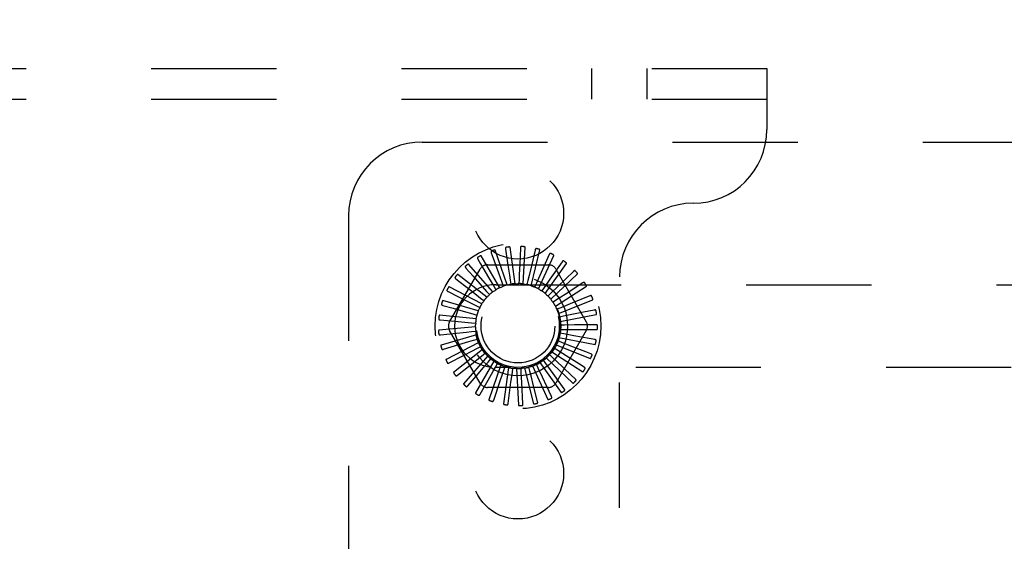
# Model space of a CAD drawing. Header units: inches. Extents: x 0 to 77.3, y 0 to 50.
# Tile 48 of 51: x 70.5 to 73.9, y 42.9 to 44.6. Entities that reach past the tile are written whole.
import ezdxf

# ---------------------------------------------------------------- set-up
doc = ezdxf.new("R2010")
doc.units = ezdxf.units.IN
doc.header["$LTSCALE"] = 4.25
doc.header["$MEASUREMENT"] = 0
doc.linetypes.add('HIDDEN', pattern=[0.2, 0.1, -0.1])
doc.layers.get('0').update_dxf_attribs({"linetype": 'CONTINUOUS'})
doc.layers.add('DEFAULT_2', color=8, linetype='HIDDEN')
doc.layers.add('DIMENSIONS', color=7, linetype='CONTINUOUS')
doc.styles.get("Standard").update_dxf_attribs({"font": 'arial.ttf'})
doc.dimstyles.new('DIMSTYLE_1', dxfattribs={"dimtxt": 0.340909, "dimasz": 0.454545, "dimexe": 0.09, "dimexo": 0.07, "dimgap": 0.0375, "dimtad": 0, "dimtih": 1, "dimtoh": 1, "dimzin": 4, "dimdsep": 46, "dimtxsty": 'Standard', "dimblk": '_FILLED', "dimblk1": '_FILLED', "dimblk2": '_FILLED', "dimcen": 0.09, "dimadec": 3, "dimazin": 1, "dimtfac": 1, "dimtdec": 3, "dimtofl": 0, "dimtmove": 0, "dimatfit": 3, "dimldrblk": '_FILLED', "dimfxl": 0, "dimtolj": 1, "dimtzin": 4, "dimarcsym": 0})

# ---------------------------------------------------------------- blocks, each defined once
blk = doc.blocks.new('_FILLED')
at = {"color": 0, "linetype": 'ByBlock'}
blk.add_solid([(0, 0), (-1, 0.2), (-1, -0.2)], dxfattribs=at)
blk = doc.blocks.new('*D11')
at = {"layer": 'DIMENSIONS', "color": 2, "linetype": 'Continuous'}
for p, q in [((75.481, 45.3549), (76.4932, 45.3549)), ((76.0841, 45.3549), (76.0841, 44.0708)), ((76.0841, 42.1049), (76.0841, 43.389)), ((65.556, 42.1049), (76.4932, 42.1049))]:
    blk.add_line(p, q, dxfattribs=at)
at = {"layer": 'DIMENSIONS', "color": 2, "linetype": 'Continuous', "xscale": 0.4545454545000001, "yscale": 0.4545454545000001, "zscale": 0.4545454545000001}
for p, rotation in [((76.0841, 45.3549), 90), ((76.0841, 42.1049), 270)]:
    blk.add_blockref('_FILLED', p, dxfattribs=dict(at, rotation=rotation))
at = {"layer": 'DIMENSIONS', "color": 2, "linetype": 'Continuous', "insert": (76.0841, 43.9004), "char_height": 0.34091, "width": 0.926411, "attachment_point": 2, "line_spacing_factor": 0.9}
blk.add_mtext('3.25', dxfattribs=at)

msp = doc.modelspace()

# ---------------------------------------------------------------- linework, layer by layer
at = {"layer": 'DEFAULT_2', "color": 8, "linetype": 'HIDDEN'}
for p, q in [((57.392798, 44.479909), (73.082798, 44.479909)), ((72.489048, 44.375909), (72.489048, 44.479909)), ((72.676548, 44.375909), (72.676548, 44.479909)), ((73.082798, 44.479909), (73.082798, 44.271909)), ((57.392798, 44.375909), (73.082798, 44.375909)), ((71.912798, 44.229909), (75.162798, 44.229909)), ((71.662798, 43.979909), (71.662798, 40.229909)), ((72.195852, 43.866156), (72.204006, 43.812172)), ((72.228647, 43.74887), (72.210862, 43.872566)), ((72.246051, 43.869373), (72.243841, 43.814822)), ((72.256057, 43.748), (72.262003, 43.872827)), ((72.101761, 43.831852), (72.111152, 43.815854)), ((72.175797, 43.735156), (72.113313, 43.843383)), ((72.147168, 43.853496), (72.153362, 43.83601)), ((72.153362, 43.83601), (72.171229, 43.785532)), ((72.201567, 43.744536), (72.160694, 43.862632)), ((72.282807, 43.741958), (72.312269, 43.863405)), ((72.295952, 43.863032), (72.283458, 43.809884)), ((72.30793, 43.730964), (72.359844, 43.844639)), ((72.343751, 43.847361), (72.321425, 43.797539)), ((72.005655, 43.619492), (72.109096, 43.798659)), ((72.06127, 43.802006), (72.085534, 43.774405)), ((72.152268, 43.721069), (72.070431, 43.815514)), ((72.111152, 43.815854), (72.138249, 43.76967)), ((72.134356, 43.813242), (72.341239, 43.813242)), ((72.330519, 43.715413), (72.403008, 43.81721)), ((72.387721, 43.822928), (72.346316, 43.763906)), ((72.366499, 43.798659), (72.46994, 43.619492)), ((72.027159, 43.765036), (72.056209, 43.742526)), ((72.131831, 43.702783), (72.033598, 43.780034)), ((72.085534, 43.774405), (72.108867, 43.747853)), ((72.138249, 43.76967), (72.155441, 43.740342)), ((72.171229, 43.785532), (72.18256, 43.753481)), ((72.349756, 43.695868), (72.440201, 43.782107)), ((72.426272, 43.790615), (72.374445, 43.740495)), ((72.582798, 40.437909), (72.582798, 43.771909)), ((72.115223, 43.68096), (72.004146, 43.738224)), ((72.056209, 43.742526), (72.084144, 43.72087)), ((72.108867, 43.747853), (72.131298, 43.722309)), ((72.155441, 43.740342), (72.162638, 43.728033)), ((72.162798, 43.745409), (74.762798, 43.745409)), ((72.18256, 43.753481), (72.187298, 43.740032)), ((72.211676, 43.76125), (72.213782, 43.747147)), ((72.241735, 43.763368), (72.241135, 43.749122)), ((72.271653, 43.759759), (72.268367, 43.745884)), ((72.300347, 43.750554), (72.294494, 43.737551)), ((72.32678, 43.736084), (72.318572, 43.724424)), ((72.346316, 43.763906), (72.32678, 43.736084)), ((72.374445, 43.740495), (72.349997, 43.716874)), ((72.364947, 43.673036), (72.470078, 43.7406)), ((72.458011, 43.75159), (72.397635, 43.712184)), ((72.000661, 43.722279), (72.033446, 43.705673)), ((72.033446, 43.705673), (72.064975, 43.689695)), ((72.084144, 43.72087), (72.111005, 43.700032)), ((72.111005, 43.700032), (72.122261, 43.691279)), ((72.131298, 43.722309), (72.140695, 43.711584)), ((72.349997, 43.716874), (72.339731, 43.706977)), ((72.397635, 43.712184), (72.369159, 43.693617)), ((72.481791, 43.707264), (72.415049, 43.679996)), ((71.982734, 43.675279), (72.018069, 43.665178)), ((72.103045, 43.656389), (71.983138, 43.691596)), ((72.018069, 43.665178), (72.052053, 43.655456)), ((72.064975, 43.689695), (72.095294, 43.674317)), ((72.095294, 43.674317), (72.108004, 43.667853)), ((72.369159, 43.693617), (72.357206, 43.685842)), ((72.383573, 43.667153), (72.370364, 43.661781)), ((72.375543, 43.647742), (72.49156, 43.694188)), ((72.415049, 43.679996), (72.383573, 43.667153)), ((72.095738, 43.629956), (71.971335, 43.641835)), ((72.052053, 43.655456), (72.084733, 43.646094)), ((72.084733, 43.646094), (72.098437, 43.642152)), ((72.392718, 43.63844), (72.378732, 43.635665)), ((72.38116, 43.620899), (72.50387, 43.64455)), ((72.426056, 43.645094), (72.392718, 43.63844)), ((72.460717, 43.652025), (72.426056, 43.645094)), ((72.496752, 43.659238), (72.460717, 43.652025)), ((72.093565, 43.602618), (71.969162, 43.590739)), ((71.974026, 43.625737), (72.010634, 43.622505)), ((72.010634, 43.622505), (72.045843, 43.61939)), ((72.045843, 43.61939), (72.079705, 43.616382)), ((72.079705, 43.616382), (72.093907, 43.615105)), ((72.396265, 43.608515), (72.382006, 43.608437)), ((72.430259, 43.60874), (72.396265, 43.608515)), ((72.483804, 43.609115), (72.430259, 43.60874)), ((72.502355, 43.609249), (72.483804, 43.609115)), ((71.974851, 43.575441), (72.029161, 43.581017)), ((72.096604, 43.575364), (71.976698, 43.540156)), ((72.109096, 43.411159), (72.005655, 43.590326)), ((72.080391, 43.586256), (72.094578, 43.587689)), ((72.46994, 43.590326), (72.366499, 43.411159)), ((72.376833, 43.566472), (72.499544, 43.542821)), ((72.394083, 43.57846), (72.380067, 43.581082)), ((72.381595, 43.593479), (72.506564, 43.593479)), ((72.427506, 43.572247), (72.394083, 43.57846)), ((72.480155, 43.562482), (72.427506, 43.572247)), ((71.985179, 43.526211), (72.037453, 43.541965)), ((72.104748, 43.549177), (71.993671, 43.491913)), ((72.086765, 43.556803), (72.100425, 43.560896)), ((72.098599, 43.52909), (72.111237, 43.535693)), ((72.113548, 43.533174), (72.113668, 43.532932)), ((72.367046, 43.540854), (72.483064, 43.494407)), ((72.386254, 43.549361), (72.372987, 43.554588)), ((72.417896, 43.536935), (72.386254, 43.549361)), ((72.467746, 43.517382), (72.417896, 43.536935)), ((72.498395, 43.559102), (72.480155, 43.562482)), ((72.004638, 43.479825), (72.052986, 43.505187)), ((72.117699, 43.525004), (72.019467, 43.447753)), ((72.134992, 43.503719), (72.053155, 43.409274)), ((72.115463, 43.504116), (72.126623, 43.512992)), ((72.333981, 43.497405), (72.424425, 43.411167)), ((72.354974, 43.498164), (72.344601, 43.507948)), ((72.352588, 43.517551), (72.457719, 43.449987)), ((72.373058, 43.522269), (72.361021, 43.529912)), ((72.401778, 43.504079), (72.373058, 43.522269)), ((72.447026, 43.475446), (72.401778, 43.504079)), ((72.485017, 43.510612), (72.467746, 43.517382)), ((72.032524, 43.437959), (72.075198, 43.472013)), ((72.156, 43.486092), (72.093516, 43.377865)), ((72.136749, 43.482786), (72.146028, 43.493613)), ((72.179965, 43.472759), (72.139091, 43.354663)), ((72.161687, 43.465869), (72.168749, 43.478257)), ((74.762798, 43.464409), (72.162798, 43.464409)), ((72.206019, 43.464202), (72.188234, 43.340505)), ((72.189376, 43.453978), (72.193966, 43.467478)), ((72.278662, 43.451759), (72.275225, 43.465598)), ((72.287136, 43.469358), (72.33905, 43.355682)), ((72.306908, 43.46226), (72.300913, 43.475198)), ((72.311898, 43.481145), (72.384387, 43.379348)), ((72.332655, 43.477917), (72.32432, 43.489487)), ((72.462703, 43.465529), (72.447026, 43.475446)), ((72.067829, 43.402128), (72.103288, 43.443643)), ((72.17847, 43.42178), (72.189376, 43.453978)), ((72.214199, 43.413861), (72.218815, 43.447542)), ((72.218815, 43.447542), (72.220767, 43.461667)), ((72.233223, 43.46073), (72.239169, 43.335903)), ((72.24894, 43.446793), (72.248183, 43.461032)), ((72.250782, 43.412848), (72.24894, 43.446793)), ((72.260591, 43.46247), (72.290054, 43.341024)), ((72.321234, 43.431431), (72.306908, 43.46226)), ((72.33614, 43.399381), (72.321234, 43.431431)), ((72.394791, 43.391924), (72.362806, 43.436171)), ((72.418743, 43.438189), (72.392481, 43.462878)), ((72.432261, 43.425484), (72.418743, 43.438189)), ((72.109277, 43.373626), (72.136238, 43.421101)), ((72.15537, 43.353483), (72.17847, 43.42178)), ((72.204443, 43.342427), (72.214199, 43.413861)), ((72.25472, 43.340858), (72.250782, 43.412848)), ((72.304387, 43.348832), (72.291138, 43.401797)), ((72.351646, 43.366062), (72.33614, 43.399381)), ((72.341239, 43.396576), (72.134356, 43.396576))]:
    msp.add_line(p, q, dxfattribs=at)
for points in [[(72.197708, 43.872189), (72.19726, 43.872076), (72.196869, 43.871892), (72.196536, 43.871633), (72.19626, 43.871314), (72.196044, 43.870949), (72.19588, 43.870538), (72.195762, 43.870085), (72.195686, 43.869596), (72.195647, 43.869076), (72.19564, 43.86853), (72.19566, 43.867964), (72.195704, 43.867378), (72.195767, 43.866775), (72.195852, 43.866156)], [(72.210862, 43.872566), (72.210805, 43.87273), (72.210713, 43.872871), (72.210581, 43.872989), (72.210421, 43.873088), (72.210241, 43.87317), (72.210045, 43.873238), (72.209837, 43.873294), (72.209617, 43.873339), (72.209385, 43.873376), (72.209144, 43.873404), (72.208892, 43.873426), (72.208632, 43.87344), (72.208363, 43.873448), (72.208086, 43.87345), (72.207799, 43.873446), (72.207501, 43.873436), (72.207191, 43.873419), (72.206869, 43.873396), (72.206533, 43.873365), (72.206183, 43.873326)], [(72.249016, 43.874946), (72.248555, 43.87492), (72.248136, 43.874813), (72.247759, 43.874622), (72.247428, 43.874361), (72.247147, 43.874043), (72.246908, 43.873671), (72.246707, 43.873248), (72.246539, 43.872782), (72.246403, 43.872279), (72.246293, 43.871745), (72.246205, 43.871185), (72.246137, 43.870601), (72.246085, 43.869997), (72.246051, 43.869373)], [(72.262003, 43.872827), (72.261979, 43.872998), (72.261915, 43.873155), (72.261808, 43.873295), (72.261669, 43.873423), (72.261508, 43.873537), (72.261328, 43.873641), (72.261134, 43.873735), (72.260927, 43.873821), (72.260706, 43.873901), (72.260474, 43.873975), (72.260232, 43.874044), (72.259979, 43.874107), (72.259717, 43.874166), (72.259444, 43.87422), (72.259162, 43.874271), (72.258867, 43.874317), (72.258561, 43.874359), (72.258239, 43.874397), (72.257901, 43.87443), (72.257547, 43.874458)], [(72.299917, 43.867943), (72.29946, 43.868004), (72.299029, 43.867979), (72.298623, 43.867863), (72.298248, 43.867669), (72.297912, 43.86741), (72.297607, 43.86709), (72.297329, 43.866713), (72.297077, 43.866287), (72.296848, 43.865819), (72.296638, 43.865315), (72.296446, 43.864782), (72.296269, 43.864221), (72.296104, 43.863638), (72.295952, 43.863032)], [(72.312269, 43.863405), (72.312278, 43.863577), (72.312245, 43.863743), (72.312166, 43.863901), (72.312054, 43.864052), (72.311918, 43.864195), (72.31176, 43.864331), (72.311588, 43.864461), (72.311401, 43.864584), (72.3112, 43.864705), (72.310986, 43.864821), (72.31076, 43.864934), (72.310524, 43.865045), (72.310278, 43.865152), (72.310021, 43.865257), (72.309753, 43.86536), (72.309472, 43.865461), (72.309173, 43.865562), (72.308871, 43.865659), (72.30858, 43.865745), (72.308296, 43.865824)], [(72.101242, 43.838144), (72.100868, 43.837872), (72.100573, 43.837556), (72.10036, 43.837192), (72.100222, 43.836793), (72.100158, 43.836373), (72.100158, 43.835931), (72.100217, 43.835467), (72.100329, 43.834984), (72.100486, 43.834487), (72.100682, 43.833978), (72.100911, 43.833459), (72.101169, 43.832932), (72.101452, 43.832396), (72.101761, 43.831852)], [(72.113313, 43.843383), (72.1132, 43.843513), (72.113062, 43.84361), (72.112896, 43.843671), (72.11271, 43.843703), (72.112513, 43.843712), (72.112305, 43.843702), (72.112091, 43.843677), (72.11187, 43.843637), (72.111642, 43.843585), (72.111406, 43.843522), (72.111165, 43.843448), (72.110918, 43.843365), (72.110666, 43.843273), (72.110407, 43.843171), (72.110142, 43.843061), (72.10987, 43.842941), (72.109588, 43.84281), (72.109298, 43.842669), (72.108998, 43.842515), (72.108689, 43.842349)], [(72.14785, 43.859772), (72.147431, 43.859576), (72.147082, 43.859322), (72.146804, 43.859004), (72.146593, 43.858639), (72.14645, 43.858239), (72.146367, 43.857805), (72.146337, 43.857338), (72.146355, 43.856843), (72.146415, 43.856325), (72.146512, 43.855788), (72.146638, 43.855236), (72.146792, 43.854668), (72.146968, 43.854089), (72.147168, 43.853496)], [(72.160694, 43.862632), (72.160608, 43.862782), (72.16049, 43.862903), (72.160339, 43.862994), (72.160163, 43.86306), (72.159971, 43.863107), (72.159765, 43.863136), (72.15955, 43.863152), (72.159325, 43.863155), (72.159091, 43.863147), (72.158848, 43.863129), (72.158597, 43.863103), (72.158339, 43.863068), (72.158074, 43.863025), (72.157801, 43.862974), (72.15752, 43.862916), (72.157229, 43.862849), (72.156923, 43.862773), (72.156616, 43.862691), (72.156324, 43.862606), (72.15604, 43.862518)], [(72.348575, 43.851433), (72.348137, 43.85158), (72.347709, 43.851637), (72.347288, 43.851599), (72.346883, 43.85148), (72.346504, 43.85129), (72.346144, 43.851033), (72.3458, 43.850715), (72.345472, 43.850345), (72.345158, 43.849929), (72.344857, 43.849473), (72.344567, 43.848986), (72.344287, 43.848469), (72.344015, 43.847928), (72.343751, 43.847361)], [(72.359844, 43.844639), (72.359885, 43.844807), (72.359884, 43.844976), (72.359837, 43.845147), (72.359755, 43.845316), (72.359649, 43.845482), (72.35952, 43.845646), (72.359375, 43.845805), (72.359214, 43.845962), (72.35904, 43.846118), (72.358852, 43.846273), (72.358652, 43.846427), (72.358441, 43.84658), (72.358219, 43.846732), (72.357987, 43.846884), (72.357743, 43.847035), (72.357487, 43.847188), (72.357217, 43.847341), (72.356934, 43.847496), (72.356635, 43.847651), (72.35632, 43.847807)], [(72.05957, 43.808085), (72.059254, 43.807748), (72.059024, 43.807382), (72.058884, 43.806984), (72.058824, 43.806566), (72.05884, 43.806142), (72.058924, 43.805708), (72.05907, 43.805263), (72.059271, 43.804811), (72.059519, 43.804352), (72.059808, 43.80389), (72.060131, 43.803423), (72.060485, 43.802954), (72.060864, 43.802482), (72.06127, 43.802006)], [(72.070431, 43.815514), (72.070295, 43.815621), (72.070141, 43.81569), (72.069967, 43.815718), (72.069779, 43.815715), (72.069583, 43.815687), (72.069381, 43.815637), (72.069176, 43.815572), (72.068966, 43.815491), (72.068752, 43.815397), (72.068533, 43.81529), (72.06831, 43.815172), (72.068083, 43.815044), (72.067853, 43.814905), (72.067618, 43.814757), (72.067379, 43.814598), (72.067134, 43.814428), (72.066882, 43.814248), (72.066624, 43.814054), (72.066356, 43.813844), (72.066081, 43.81362)], [(72.204006, 43.812172), (72.209172, 43.777891), (72.211676, 43.76125)], [(72.243841, 43.814822), (72.242427, 43.780183), (72.241735, 43.763368)], [(72.283458, 43.809884), (72.275514, 43.776139), (72.271653, 43.759759)], [(72.393228, 43.826013), (72.392826, 43.826241), (72.392416, 43.826378), (72.391996, 43.82642), (72.391576, 43.82638), (72.391167, 43.826264), (72.390765, 43.82608), (72.390367, 43.825834), (72.389975, 43.825532), (72.389588, 43.825183), (72.389207, 43.824793), (72.38883, 43.824369), (72.388457, 43.823915), (72.388087, 43.823435), (72.387721, 43.822928)], [(72.403008, 43.81721), (72.40308, 43.817367), (72.403111, 43.817533), (72.403097, 43.817709), (72.403049, 43.817891), (72.402975, 43.818074), (72.40288, 43.818259), (72.402768, 43.818443), (72.40264, 43.818628), (72.402498, 43.818814), (72.402343, 43.819002), (72.402175, 43.819191), (72.401997, 43.819381), (72.401808, 43.819572), (72.401609, 43.819765), (72.401398, 43.81996), (72.401175, 43.820158), (72.400936, 43.820363), (72.400691, 43.820565), (72.400452, 43.820755), (72.400216, 43.820935)], [(72.02434, 43.770684), (72.024093, 43.770293), (72.023937, 43.76989), (72.023874, 43.769472), (72.023895, 43.769051), (72.023991, 43.768638), (72.024155, 43.768227), (72.024383, 43.767818), (72.024665, 43.767412), (72.024996, 43.767009), (72.025367, 43.766609), (72.025772, 43.766212), (72.026209, 43.765818), (72.02667, 43.765426), (72.027159, 43.765036)], [(72.033598, 43.780034), (72.033445, 43.780113), (72.03328, 43.780152), (72.033104, 43.780147), (72.03292, 43.780107), (72.032733, 43.780043), (72.032544, 43.779956), (72.032355, 43.779853), (72.032164, 43.779734), (72.031971, 43.779601), (72.031777, 43.779455), (72.03158, 43.779297), (72.031381, 43.779127), (72.031182, 43.778948), (72.030979, 43.778758), (72.030774, 43.778557), (72.030566, 43.778344), (72.03035, 43.778114), (72.030136, 43.777879), (72.029936, 43.77765), (72.029746, 43.777424)], [(72.321425, 43.797539), (72.307238, 43.765907), (72.300347, 43.750554)], [(72.432263, 43.792602), (72.431911, 43.792902), (72.431535, 43.793114), (72.43113, 43.793235), (72.43071, 43.793275), (72.430287, 43.793239), (72.429858, 43.793134), (72.42942, 43.792967), (72.428978, 43.792745), (72.428532, 43.792476), (72.428084, 43.792165), (72.427633, 43.79182), (72.427181, 43.791444), (72.426727, 43.791043), (72.426272, 43.790615)], [(72.440201, 43.782107), (72.440301, 43.782248), (72.440363, 43.782405), (72.440382, 43.78258), (72.44037, 43.782768), (72.440332, 43.782962), (72.440273, 43.783162), (72.440198, 43.783363), (72.440108, 43.783569), (72.440003, 43.783779), (72.439886, 43.783992), (72.439758, 43.78421), (72.439619, 43.78443), (72.43947, 43.784654), (72.43931, 43.784881), (72.43914, 43.785112), (72.438959, 43.785349), (72.438766, 43.785592), (72.43856, 43.78584), (72.43834, 43.786096), (72.438105, 43.786359)], [(72.004146, 43.738224), (72.00398, 43.738273), (72.003811, 43.73828), (72.003639, 43.738241), (72.003466, 43.738168), (72.003294, 43.738069), (72.003125, 43.737948), (72.002959, 43.737811), (72.002795, 43.737658), (72.00263, 43.737491), (72.002467, 43.737311), (72.002303, 43.737118), (72.002141, 43.736915), (72.001978, 43.736701), (72.001816, 43.736476), (72.001653, 43.736239), (72.001488, 43.735991), (72.001322, 43.735729), (72.001154, 43.735453), (72.000985, 43.735161), (72.000814, 43.734854)], [(72.175797, 43.735156), (72.17789, 43.735921), (72.179991, 43.736653), (72.182101, 43.737352), (72.184219, 43.738018)], [(72.187298, 43.740032), (72.186872, 43.739579), (72.186407, 43.739172), (72.185897, 43.738805), (72.185357, 43.738487), (72.1848, 43.738226), (72.184219, 43.738018)], [(72.201567, 43.744536), (72.203767, 43.744891), (72.205969, 43.745212), (72.208172, 43.745499), (72.210378, 43.745753)], [(72.213782, 43.747147), (72.213278, 43.746784), (72.212745, 43.746471), (72.212175, 43.746207), (72.211585, 43.745997), (72.210988, 43.745846), (72.210378, 43.745753)], [(72.228647, 43.74887), (72.230874, 43.748802), (72.233096, 43.7487), (72.235315, 43.748565), (72.237529, 43.748397)], [(72.241135, 43.749122), (72.240571, 43.74886), (72.239988, 43.748654), (72.239379, 43.748503), (72.23876, 43.748408), (72.238145, 43.748373), (72.237529, 43.748397)], [(72.256057, 43.748), (72.258231, 43.747512), (72.260394, 43.746991), (72.262547, 43.746439), (72.264689, 43.745855)], [(72.268367, 43.745884), (72.267764, 43.745734), (72.267152, 43.745642), (72.266526, 43.745609), (72.2659, 43.745633), (72.265289, 43.745715), (72.264689, 43.745854)], [(72.282807, 43.741958), (72.284849, 43.741068), (72.286875, 43.740147), (72.288884, 43.739198), (72.290877, 43.738218)], [(72.294494, 43.737551), (72.293874, 43.737518), (72.293256, 43.737543), (72.292634, 43.737629), (72.292024, 43.737772), (72.29144, 43.737968), (72.290877, 43.738218)], [(72.46427, 43.752407), (72.463981, 43.752768), (72.463652, 43.753047), (72.463278, 43.753243), (72.462872, 43.753362), (72.46245, 43.753406), (72.462009, 43.753385), (72.461548, 43.753304), (72.461071, 43.75317), (72.460582, 43.752989), (72.460083, 43.752769), (72.459576, 43.752516), (72.459061, 43.752232), (72.458539, 43.751924), (72.458011, 43.75159)], [(72.470078, 43.7406), (72.470203, 43.740719), (72.470293, 43.740861), (72.470346, 43.74103), (72.470369, 43.741217), (72.470369, 43.741415), (72.470349, 43.741622), (72.470313, 43.741834), (72.470263, 43.742053), (72.470201, 43.742279), (72.470126, 43.742511), (72.470041, 43.742748), (72.469946, 43.742991), (72.469842, 43.743239), (72.469728, 43.743492), (72.469605, 43.743751), (72.469472, 43.744018), (72.469329, 43.744293), (72.469174, 43.744576), (72.469005, 43.74487), (72.468823, 43.745174)], [(71.996824, 43.727291), (71.996656, 43.72686), (71.996579, 43.726435), (71.996596, 43.726013), (71.996696, 43.725603), (71.996868, 43.725216), (71.997108, 43.724844), (71.997409, 43.724485), (71.997763, 43.724139), (71.998164, 43.723806), (71.998604, 43.723484), (71.999077, 43.723171), (71.99958, 43.722867), (72.000107, 43.722569), (72.000661, 43.722279)], [(72.131831, 43.702783), (72.133489, 43.704271), (72.135168, 43.705731), (72.136867, 43.707164), (72.138585, 43.70857)], [(72.140695, 43.711584), (72.140468, 43.711005), (72.140187, 43.710454), (72.139851, 43.709924), (72.139468, 43.709428), (72.139047, 43.708979), (72.138585, 43.70857)], [(72.152268, 43.721069), (72.154179, 43.722216), (72.156103, 43.723332), (72.158042, 43.724418), (72.159996, 43.725473)], [(72.162638, 43.728033), (72.162305, 43.727508), (72.161926, 43.727019), (72.161495, 43.726563), (72.161025, 43.726149), (72.160527, 43.725787), (72.159996, 43.725473)], [(72.30793, 43.730964), (72.309767, 43.729702), (72.311582, 43.728415), (72.313375, 43.727103), (72.315147, 43.725764)], [(72.318572, 43.724424), (72.317957, 43.724509), (72.317355, 43.724651), (72.316761, 43.724853), (72.316189, 43.725108), (72.315652, 43.725411), (72.315147, 43.725764)], [(72.330519, 43.715413), (72.332084, 43.713827), (72.333622, 43.71222), (72.335135, 43.710591), (72.336621, 43.708941)], [(72.339731, 43.706977), (72.339143, 43.707177), (72.338578, 43.707431), (72.338033, 43.707741), (72.33752, 43.7081), (72.337051, 43.708499), (72.336621, 43.708941)], [(72.488092, 43.706882), (72.487876, 43.707291), (72.487606, 43.707627), (72.487275, 43.70789), (72.4869, 43.708083), (72.486494, 43.708207), (72.486056, 43.708269), (72.485588, 43.708277), (72.485095, 43.708236), (72.484581, 43.708151), (72.484049, 43.708029), (72.483503, 43.707876), (72.482944, 43.707696), (72.482373, 43.707492), (72.481791, 43.707264)], [(72.49156, 43.694188), (72.491705, 43.694281), (72.491821, 43.694404), (72.491905, 43.69456), (72.491963, 43.694739), (72.492, 43.694933), (72.492019, 43.69514), (72.492025, 43.695356), (72.492017, 43.69558), (72.491998, 43.695814), (72.491969, 43.696055), (72.49193, 43.696305), (72.491883, 43.696561), (72.491828, 43.696824), (72.491764, 43.697094), (72.491692, 43.697372), (72.491612, 43.697659), (72.491521, 43.697962), (72.491425, 43.698264), (72.491327, 43.698551), (72.491226, 43.698829)], [(71.978018, 43.679474), (71.977934, 43.67902), (71.977939, 43.678588), (71.978036, 43.678177), (71.978212, 43.677793), (71.978454, 43.677445), (71.97876, 43.677126), (71.979123, 43.67683), (71.979536, 43.676558), (71.979993, 43.676307), (71.980486, 43.676074), (71.98101, 43.675856), (71.981561, 43.675652), (71.982135, 43.67546), (71.982734, 43.675279)], [(71.983138, 43.691596), (71.982966, 43.691613), (71.982799, 43.691588), (71.982637, 43.691517), (71.982481, 43.691412), (71.982332, 43.691283), (71.982188, 43.691132), (71.982051, 43.690966), (71.981918, 43.690785), (71.981789, 43.690589), (71.981662, 43.690381), (71.981538, 43.690162), (71.981417, 43.689931), (71.981298, 43.68969), (71.981181, 43.689438), (71.981066, 43.689175), (71.980951, 43.6889), (71.980836, 43.688607), (71.980725, 43.688309), (71.980624, 43.688022), (71.980531, 43.68774)], [(72.108004, 43.667853), (72.108007, 43.667232), (72.107952, 43.666616), (72.107837, 43.665999), (72.107666, 43.665396), (72.107442, 43.664822), (72.107165, 43.664271)], [(72.115223, 43.68096), (72.11657, 43.682735), (72.117942, 43.684487), (72.119338, 43.686215), (72.12076, 43.687921)], [(72.122261, 43.691279), (72.122148, 43.690668), (72.121977, 43.690074), (72.121747, 43.68949), (72.121465, 43.688931), (72.121136, 43.688409), (72.12076, 43.687921)], [(72.349756, 43.695868), (72.350991, 43.694017), (72.352198, 43.692148), (72.353375, 43.690262), (72.354523, 43.688359)], [(72.357206, 43.685842), (72.356666, 43.686149), (72.356159, 43.686505), (72.355683, 43.686913), (72.355247, 43.687363), (72.354862, 43.687843), (72.354523, 43.688359)], [(72.364947, 43.673036), (72.365811, 43.670982), (72.366642, 43.668918), (72.36744, 43.666844), (72.368207, 43.66476)], [(72.370364, 43.661781), (72.369892, 43.662185), (72.369463, 43.66263), (72.369072, 43.663121), (72.368729, 43.663646), (72.368442, 43.66419), (72.368207, 43.66476)], [(71.971335, 43.641835), (71.971162, 43.641819), (71.971003, 43.641763), (71.970858, 43.641662), (71.970724, 43.64153), (71.970602, 43.641375), (71.97049, 43.641199), (71.970386, 43.64101), (71.97029, 43.640807), (71.9702, 43.640591), (71.970115, 43.640363), (71.970035, 43.640124), (71.96996, 43.639874), (71.969889, 43.639615), (71.969821, 43.639346), (71.969758, 43.639066), (71.969697, 43.638774), (71.96964, 43.638469), (71.969587, 43.638151), (71.969538, 43.637818), (71.969494, 43.63747)], [(72.095738, 43.629956), (72.096329, 43.632104), (72.096951, 43.63424), (72.097605, 43.636364), (72.098291, 43.638476)], [(72.098437, 43.642152), (72.098558, 43.641542), (72.098621, 43.640927), (72.098624, 43.6403), (72.09857, 43.639675), (72.098459, 43.63907), (72.098291, 43.638476)], [(72.103045, 43.656389), (72.104032, 43.658386), (72.105048, 43.660366), (72.106092, 43.662327), (72.107165, 43.664271)], [(72.375543, 43.647742), (72.376002, 43.645562), (72.376427, 43.643378), (72.376819, 43.64119), (72.377177, 43.638999)], [(72.378732, 43.635665), (72.378345, 43.636151), (72.378007, 43.636669), (72.377717, 43.637225), (72.377479, 43.637805), (72.3773, 43.638394), (72.377177, 43.638999)], [(72.502867, 43.65767), (72.502733, 43.658113), (72.502531, 43.658494), (72.502256, 43.658815), (72.501924, 43.659076), (72.501549, 43.659274), (72.501131, 43.659418), (72.500673, 43.659514), (72.500181, 43.659567), (72.49966, 43.659581), (72.499114, 43.659562), (72.498549, 43.659516), (72.497966, 43.659444), (72.497367, 43.659352), (72.496752, 43.659238)], [(72.50387, 43.64455), (72.504031, 43.644614), (72.504168, 43.644713), (72.504279, 43.64485), (72.50437, 43.645015), (72.504443, 43.645198), (72.504502, 43.645398), (72.504548, 43.645608), (72.504582, 43.64583), (72.504608, 43.646063), (72.504625, 43.646306), (72.504635, 43.646558), (72.504637, 43.646819), (72.504632, 43.647088), (72.504621, 43.647365), (72.504603, 43.647651), (72.504579, 43.647948), (72.504548, 43.648257), (72.504509, 43.648578), (72.504462, 43.648911), (72.504406, 43.649257)], [(71.9686, 43.628965), (71.968605, 43.628502), (71.968691, 43.628078), (71.968864, 43.627693), (71.969109, 43.627349), (71.969413, 43.627053), (71.969774, 43.626797), (71.970186, 43.626576), (71.970644, 43.626387), (71.971139, 43.626227), (71.971668, 43.626091), (71.972223, 43.625977), (71.972803, 43.625881), (71.973404, 43.625801), (71.974026, 43.625737)], [(72.093565, 43.602618), (72.093738, 43.60484), (72.093946, 43.607055), (72.094186, 43.609264), (72.09446, 43.611468)], [(72.093907, 43.615105), (72.094142, 43.614529), (72.094319, 43.613937), (72.094442, 43.613321), (72.094506, 43.612698), (72.094512, 43.612082), (72.09446, 43.611468)], [(72.38116, 43.620899), (72.381198, 43.618672), (72.381202, 43.616447), (72.381173, 43.614224), (72.38111, 43.612005)], [(72.382006, 43.608437), (72.381717, 43.608988), (72.381484, 43.609561), (72.381304, 43.610162), (72.38118, 43.610776), (72.381116, 43.611388), (72.38111, 43.612005)], [(72.508062, 43.606552), (72.508014, 43.607012), (72.507888, 43.607425), (72.507679, 43.607792), (72.507402, 43.608111), (72.507071, 43.608376), (72.506688, 43.608597), (72.506257, 43.608778), (72.505783, 43.608923), (72.505275, 43.609035), (72.504735, 43.60912), (72.504172, 43.609181), (72.503585, 43.609221), (72.50298, 43.609244), (72.502355, 43.609249)], [(72.506564, 43.593479), (72.506733, 43.593511), (72.506886, 43.593582), (72.507021, 43.593695), (72.507142, 43.593839), (72.507248, 43.594005), (72.507343, 43.59419), (72.507428, 43.594387), (72.507504, 43.594598), (72.507574, 43.594821), (72.507637, 43.595055), (72.507694, 43.5953), (72.507745, 43.595555), (72.507791, 43.595819), (72.507833, 43.596093), (72.507869, 43.596377), (72.507902, 43.596672), (72.50793, 43.596986), (72.507953, 43.5973), (72.507968, 43.597596), (72.507977, 43.597878)], [(71.969162, 43.590739), (71.968996, 43.590691), (71.968851, 43.590606), (71.968727, 43.590481), (71.968621, 43.590326), (71.96853, 43.590151), (71.968453, 43.589958), (71.968387, 43.589753), (71.968332, 43.589536), (71.968284, 43.589307), (71.968244, 43.589068), (71.96821, 43.588818), (71.968183, 43.588559), (71.968162, 43.588292), (71.968147, 43.588016), (71.968137, 43.58773), (71.968133, 43.587433), (71.968135, 43.587119), (71.968142, 43.586802), (71.968156, 43.586491), (71.968175, 43.586184)], [(71.968913, 43.577582), (71.969005, 43.57713), (71.969169, 43.576731), (71.969412, 43.576385), (71.969718, 43.576094), (71.970072, 43.575861), (71.970475, 43.575678), (71.970922, 43.575539), (71.971407, 43.57544), (71.971924, 43.575376), (71.972469, 43.575343), (71.973036, 43.575336), (71.973623, 43.575352), (71.974228, 43.575386), (71.974851, 43.575441)], [(72.029161, 43.581017), (72.063649, 43.584547), (72.080391, 43.586256)], [(72.094578, 43.587689), (72.094917, 43.587168), (72.095204, 43.58662), (72.09544, 43.586039), (72.095622, 43.585439), (72.095744, 43.584836), (72.095809, 43.584223)], [(72.096604, 43.575364), (72.096355, 43.577578), (72.096139, 43.579792), (72.095957, 43.582007), (72.095809, 43.584223)], [(72.376833, 43.566472), (72.376041, 43.564389), (72.375218, 43.562322), (72.374365, 43.56027), (72.373481, 43.558233)], [(72.380067, 43.581082), (72.379889, 43.581677), (72.379768, 43.582284), (72.379705, 43.582908), (72.379699, 43.583534), (72.379752, 43.584148), (72.379863, 43.584755)], [(72.381595, 43.593479), (72.381211, 43.591284), (72.380794, 43.589099), (72.380345, 43.586922), (72.379863, 43.584755)], [(71.976698, 43.540156), (71.976544, 43.540077), (71.976417, 43.539965), (71.976319, 43.539818), (71.976244, 43.539645), (71.976189, 43.539456), (71.97615, 43.539252), (71.976124, 43.539038), (71.97611, 43.538813), (71.976107, 43.538579), (71.976113, 43.538336), (71.976128, 43.538084), (71.97615, 43.537824), (71.97618, 43.537557), (71.976218, 43.537282), (71.976263, 43.536999), (71.976316, 43.536705), (71.976377, 43.536396), (71.976445, 43.536086), (71.976515, 43.53579), (71.97659, 43.535503)], [(72.037453, 43.541965), (72.07065, 43.551957), (72.086765, 43.556803)], [(72.100425, 43.560896), (72.100856, 43.560449), (72.101242, 43.559965), (72.101584, 43.559439), (72.101876, 43.558884), (72.10211, 43.558315), (72.102289, 43.557725)], [(72.104748, 43.549177), (72.104083, 43.551303), (72.103452, 43.553437), (72.102854, 43.555577), (72.102289, 43.557725)], [(72.111237, 43.535693), (72.111708, 43.535365), (72.112146, 43.534998), (72.112555, 43.534589), (72.112928, 43.534146), (72.113258, 43.533675), (72.113548, 43.533174)], [(72.117699, 43.525004), (72.116994, 43.526308), (72.116302, 43.52762), (72.115623, 43.528938), (72.114958, 43.530263), (72.114306, 43.531594), (72.113668, 43.532932)], [(72.361021, 43.529912), (72.361076, 43.530531), (72.361189, 43.531139), (72.361363, 43.531742), (72.361591, 43.532326), (72.361867, 43.532876), (72.362196, 43.533398)], [(72.367046, 43.540854), (72.365874, 43.538959), (72.364675, 43.537085), (72.363449, 43.535231), (72.362196, 43.533398)], [(72.372987, 43.554588), (72.372924, 43.555206), (72.37292, 43.555824), (72.372976, 43.556449), (72.37309, 43.557066), (72.373258, 43.557658), (72.373481, 43.558233)], [(72.503489, 43.555375), (72.503529, 43.555835), (72.503483, 43.556264), (72.503347, 43.556664), (72.503136, 43.55703), (72.502861, 43.557353), (72.502527, 43.557643), (72.502137, 43.557902), (72.5017, 43.558134), (72.501222, 43.55834), (72.500708, 43.558525), (72.500166, 43.558692), (72.499598, 43.558843), (72.499008, 43.55898), (72.498395, 43.559102)], [(72.499544, 43.542821), (72.499717, 43.542821), (72.499881, 43.542862), (72.500035, 43.542948), (72.500181, 43.543067), (72.500317, 43.54321), (72.500445, 43.543374), (72.500566, 43.543552), (72.500681, 43.543745), (72.500791, 43.543952), (72.500898, 43.544171), (72.501, 43.544401), (72.501099, 43.544643), (72.501194, 43.544894), (72.501287, 43.545155), (72.501377, 43.545428), (72.501465, 43.545713), (72.50155, 43.546011), (72.501634, 43.546323), (72.501714, 43.546651), (72.501792, 43.546995)], [(71.978943, 43.52719), (71.979119, 43.526763), (71.979356, 43.526402), (71.97966, 43.526108), (71.980016, 43.525881), (71.980408, 43.525719), (71.980838, 43.525615), (71.981303, 43.525563), (71.981798, 43.525557), (71.982318, 43.525593), (71.982859, 43.525664), (71.983417, 43.525764), (71.983991, 43.52589), (71.984578, 43.526039), (71.985179, 43.526211)], [(72.052986, 43.505187), (72.083691, 43.521281), (72.098599, 43.52909)], [(72.075198, 43.472013), (72.102303, 43.493628), (72.115463, 43.504116)], [(72.126623, 43.512992), (72.12719, 43.512738), (72.127728, 43.512432), (72.128241, 43.51207), (72.128718, 43.511664), (72.129147, 43.511222), (72.129533, 43.510741)], [(72.134992, 43.503719), (72.133585, 43.505446), (72.132207, 43.507192), (72.130856, 43.508957), (72.129533, 43.510741)], [(72.333981, 43.497405), (72.332189, 43.496082), (72.330379, 43.494788), (72.328551, 43.493522), (72.326707, 43.492286)], [(72.344601, 43.507948), (72.344774, 43.508549), (72.345, 43.509125), (72.34528, 43.509677), (72.345611, 43.510201), (72.345988, 43.51069), (72.346414, 43.511148)], [(72.352588, 43.517551), (72.351078, 43.515912), (72.349546, 43.514299), (72.347991, 43.512711), (72.346414, 43.511148)], [(72.392481, 43.462878), (72.367229, 43.486631), (72.354974, 43.498164)], [(72.483064, 43.494407), (72.483233, 43.494374), (72.483402, 43.494384), (72.48357, 43.494439), (72.483735, 43.494528), (72.483896, 43.494643), (72.484053, 43.494779), (72.484206, 43.494931), (72.484355, 43.495099), (72.484503, 43.495281), (72.484648, 43.495476), (72.484793, 43.495683), (72.484935, 43.495902), (72.485076, 43.49613), (72.485217, 43.49637), (72.485357, 43.49662), (72.485497, 43.496883), (72.485638, 43.497159), (72.485778, 43.49745), (72.48592, 43.497758), (72.486061, 43.498082)], [(72.489313, 43.505987), (72.489439, 43.506432), (72.489476, 43.506862), (72.489418, 43.507281), (72.48928, 43.507679), (72.489071, 43.508049), (72.488798, 43.508396), (72.488464, 43.508725), (72.488079, 43.509035), (72.487648, 43.509329), (72.487179, 43.509607), (72.486679, 43.509874), (72.486149, 43.510129), (72.485596, 43.510375), (72.485017, 43.510612)], [(71.993671, 43.491913), (71.993535, 43.491806), (71.993431, 43.491672), (71.993363, 43.491509), (71.993322, 43.491326), (71.993303, 43.491129), (71.993304, 43.490921), (71.993319, 43.490706), (71.993348, 43.490483), (71.993389, 43.490253), (71.993441, 43.490015), (71.993503, 43.48977), (71.993575, 43.489519), (71.993655, 43.489263), (71.993744, 43.489), (71.993841, 43.48873), (71.993949, 43.488452), (71.994065, 43.488165), (71.994193, 43.487868), (71.994332, 43.487561), (71.994483, 43.487244)], [(71.99833, 43.479606), (71.998583, 43.479219), (71.998884, 43.47891), (71.999239, 43.47868), (71.999631, 43.478523), (72.000047, 43.478439), (72.000488, 43.478418), (72.000955, 43.478455), (72.001442, 43.478543), (72.001946, 43.478677), (72.002464, 43.478849), (72.002993, 43.479052), (72.003533, 43.479285), (72.004081, 43.479542), (72.004638, 43.479825)], [(72.103288, 43.443643), (72.125812, 43.469996), (72.136749, 43.482786)], [(72.136238, 43.421101), (72.153368, 43.451241), (72.161687, 43.465869)], [(72.146028, 43.493613), (72.146632, 43.493471), (72.147218, 43.493272), (72.14779, 43.493014), (72.148336, 43.492706), (72.148841, 43.492353), (72.149311, 43.491954)], [(72.156, 43.486092), (72.154291, 43.487522), (72.152607, 43.488975), (72.150947, 43.490453), (72.149311, 43.491954)], [(72.168749, 43.478257), (72.16937, 43.478231), (72.169983, 43.478147), (72.170593, 43.478002), (72.171187, 43.477803), (72.17175, 43.477552), (72.172287, 43.477249)], [(72.179965, 43.472759), (72.178016, 43.473839), (72.176087, 43.474948), (72.174177, 43.476085), (72.172287, 43.477249)], [(72.193966, 43.467478), (72.19458, 43.467571), (72.195198, 43.467604), (72.195825, 43.467577), (72.196446, 43.467493), (72.197046, 43.467354), (72.19763, 43.467158)], [(72.206019, 43.464202), (72.203902, 43.464894), (72.201798, 43.465618), (72.199707, 43.466372), (72.19763, 43.467158)], [(72.275225, 43.465598), (72.275692, 43.466008), (72.276193, 43.466369), (72.276735, 43.466686), (72.277303, 43.466951), (72.277883, 43.467158), (72.278481, 43.467309)], [(72.287136, 43.469358), (72.28498, 43.468796), (72.282819, 43.468267), (72.280652, 43.467771), (72.278481, 43.467309)], [(72.300913, 43.475198), (72.301294, 43.475689), (72.301718, 43.476139), (72.30219, 43.476553), (72.302697, 43.476921), (72.303228, 43.477234), (72.303786, 43.477495)], [(72.311898, 43.481145), (72.309887, 43.480185), (72.307865, 43.479257), (72.305831, 43.47836), (72.303786, 43.477495)], [(72.32432, 43.489487), (72.324602, 43.490041), (72.324933, 43.490564), (72.325318, 43.491059), (72.325747, 43.491516), (72.326208, 43.491924), (72.326707, 43.492286)], [(72.362806, 43.436171), (72.342506, 43.464273), (72.332655, 43.477917)], [(72.466047, 43.460176), (72.466255, 43.460588), (72.466372, 43.461004), (72.466395, 43.461425), (72.466334, 43.461843), (72.4662, 43.462245), (72.465997, 43.462638), (72.465731, 43.463024), (72.465411, 43.463402), (72.465044, 43.463771), (72.464636, 43.464134), (72.464195, 43.46449), (72.463724, 43.464841), (72.463227, 43.465188), (72.462703, 43.465529)], [(72.019467, 43.447753), (72.019354, 43.447623), (72.019277, 43.447472), (72.019241, 43.447299), (72.019236, 43.447111), (72.019255, 43.446914), (72.019294, 43.44671), (72.01935, 43.446502), (72.019421, 43.446289), (72.019505, 43.44607), (72.019601, 43.445846), (72.019708, 43.445618), (72.019826, 43.445385), (72.019953, 43.445149), (72.02009, 43.444907), (72.020237, 43.444661), (72.020395, 43.444408), (72.020567, 43.444143), (72.020745, 43.443881), (72.020921, 43.443632), (72.021097, 43.443393)], [(72.026371, 43.436551), (72.026693, 43.436219), (72.027047, 43.435973), (72.027438, 43.435813), (72.027853, 43.435734), (72.028277, 43.435729), (72.028715, 43.435793), (72.029166, 43.435917), (72.029628, 43.436096), (72.030097, 43.436322), (72.030573, 43.436589), (72.031054, 43.436889), (72.03154, 43.43722), (72.03203, 43.437576), (72.032524, 43.437959)], [(72.220767, 43.461667), (72.221353, 43.461874), (72.221953, 43.462023), (72.222574, 43.462116), (72.223199, 43.462151), (72.223814, 43.462127), (72.224426, 43.462046)], [(72.233223, 43.46073), (72.231012, 43.46101), (72.228809, 43.461322), (72.226614, 43.461667), (72.224426, 43.462046)], [(72.248183, 43.461032), (72.24872, 43.461346), (72.249281, 43.461607), (72.249872, 43.461815), (72.25048, 43.461968), (72.251089, 43.462061), (72.251704, 43.462097)], [(72.260591, 43.46247), (72.258368, 43.462326), (72.256146, 43.462216), (72.253924, 43.462139), (72.251704, 43.462097)], [(72.291138, 43.401797), (72.282736, 43.435431), (72.278662, 43.451759)], [(72.457719, 43.449987), (72.457879, 43.449923), (72.458046, 43.4499), (72.458222, 43.449922), (72.458401, 43.449979), (72.458581, 43.450061), (72.458761, 43.450165), (72.458939, 43.450286), (72.459118, 43.450422), (72.459297, 43.450573), (72.459477, 43.450737), (72.459658, 43.450913), (72.459839, 43.451101), (72.460021, 43.451298), (72.460204, 43.451507), (72.460389, 43.451726), (72.460577, 43.451958), (72.46077, 43.452207), (72.46096, 43.452462), (72.461138, 43.452708), (72.461305, 43.452952)], [(72.053155, 43.409274), (72.053068, 43.409124), (72.053022, 43.408962), (72.053019, 43.408785), (72.053049, 43.408599), (72.053105, 43.40841), (72.053182, 43.408217), (72.053276, 43.408023), (72.053386, 43.407827), (72.05351, 43.407628), (72.053647, 43.407427), (72.053795, 43.407223), (72.053955, 43.407016), (72.054124, 43.406808), (72.054305, 43.406597), (72.054496, 43.406383), (72.054699, 43.406165), (72.054914, 43.405941), (72.055142, 43.405713), (72.055386, 43.40548), (72.055645, 43.405241)], [(72.062053, 43.399581), (72.062431, 43.399316), (72.062825, 43.399141), (72.06324, 43.399059), (72.063662, 43.399059), (72.06408, 43.399134), (72.064498, 43.399279), (72.064917, 43.399487), (72.065337, 43.39975), (72.065755, 43.400061), (72.066172, 43.400413), (72.066588, 43.400799), (72.067002, 43.401216), (72.067416, 43.401658), (72.067829, 43.402128)], [(72.424425, 43.411167), (72.424571, 43.411073), (72.424731, 43.411019), (72.424907, 43.411008), (72.425094, 43.411029), (72.425286, 43.411076), (72.425482, 43.411144), (72.42568, 43.411229), (72.425881, 43.411329), (72.426086, 43.411443), (72.426294, 43.41157), (72.426505, 43.411709), (72.426718, 43.411858), (72.426934, 43.412018), (72.427154, 43.412188), (72.427377, 43.412369), (72.427605, 43.412561), (72.427838, 43.412765), (72.428077, 43.412983), (72.428321, 43.413215), (72.428571, 43.413461)], [(72.434531, 43.419594), (72.434814, 43.41996), (72.435007, 43.420346), (72.435109, 43.420756), (72.435129, 43.421178), (72.435073, 43.421598), (72.434948, 43.422022), (72.43476, 43.422451), (72.434518, 43.422883), (72.434227, 43.423315), (72.433895, 43.423748), (72.43353, 43.424182), (72.433133, 43.424615), (72.432711, 43.42505), (72.432261, 43.425484)], [(72.093516, 43.377865), (72.093459, 43.377702), (72.093444, 43.377534), (72.093475, 43.37736), (72.09354, 43.377183), (72.09363, 43.377008), (72.093743, 43.376833), (72.093872, 43.37666), (72.094017, 43.376489), (72.094176, 43.376317), (72.094348, 43.376145), (72.094533, 43.375972), (72.094728, 43.3758), (72.094934, 43.375628), (72.095151, 43.375455), (72.09538, 43.37528), (72.09562, 43.375104), (72.095873, 43.374926), (72.096141, 43.374745), (72.096426, 43.374561), (72.096727, 43.374375)], [(72.104089, 43.370031), (72.104511, 43.369843), (72.104931, 43.369746), (72.105353, 43.369743), (72.105768, 43.369824), (72.106163, 43.369977), (72.106546, 43.370199), (72.106919, 43.370482), (72.107281, 43.37082), (72.107633, 43.371204), (72.107975, 43.371629), (72.10831, 43.372086), (72.108638, 43.372574), (72.108961, 43.373087), (72.109277, 43.373626)], [(72.351565, 43.35975), (72.351962, 43.359985), (72.352286, 43.360271), (72.352533, 43.360614), (72.352708, 43.360998), (72.352812, 43.361409), (72.352854, 43.36185), (72.352839, 43.362317), (72.352774, 43.362808), (72.352665, 43.363318), (72.352518, 43.363843), (72.352339, 43.364381), (72.352132, 43.364931), (72.351902, 43.365491), (72.351646, 43.366062)], [(72.384387, 43.379348), (72.384512, 43.379229), (72.384658, 43.379145), (72.38483, 43.379101), (72.385017, 43.379087), (72.385215, 43.379096), (72.38542, 43.379126), (72.385631, 43.379172), (72.385847, 43.379232), (72.38607, 43.379306), (72.386298, 43.379391), (72.386531, 43.379487), (72.386769, 43.379594), (72.387012, 43.379709), (72.387259, 43.379835), (72.387512, 43.37997), (72.387772, 43.380116), (72.388045, 43.380275), (72.388316, 43.38044), (72.388573, 43.380604), (72.38882, 43.380769)], [(72.395905, 43.385711), (72.396251, 43.386017), (72.396515, 43.386359), (72.396692, 43.386742), (72.396792, 43.387153), (72.396816, 43.387576), (72.396774, 43.388016), (72.396671, 43.388473), (72.396514, 43.388943), (72.396311, 43.389422), (72.396067, 43.38991), (72.39579, 43.390405), (72.395482, 43.390906), (72.39515, 43.391412), (72.394791, 43.391924)], [(72.139091, 43.354663), (72.139066, 43.354492), (72.139084, 43.354324), (72.139147, 43.354159), (72.139244, 43.353998), (72.139366, 43.353842), (72.13951, 43.353692), (72.139669, 43.353547), (72.139844, 43.353406), (72.140033, 43.353267), (72.140234, 43.353131), (72.140448, 43.352997), (72.140673, 43.352864), (72.140908, 43.352734), (72.141154, 43.352605), (72.141411, 43.352477), (72.14168, 43.35235), (72.141968, 43.352221), (72.14226, 43.352096), (72.142542, 43.351982), (72.142819, 43.351876)], [(72.150955, 43.348971), (72.151405, 43.348866), (72.151837, 43.34885), (72.152252, 43.348928), (72.152644, 43.349085), (72.153003, 43.349311), (72.153337, 43.349601), (72.153649, 43.34995), (72.153941, 43.35035), (72.154214, 43.350793), (72.15447, 43.351275), (72.154712, 43.351788), (72.154942, 43.352329), (72.155162, 43.352893), (72.15537, 43.353483)], [(72.188234, 43.340505), (72.188242, 43.340332), (72.188291, 43.34017), (72.188384, 43.34002), (72.18851, 43.33988), (72.18866, 43.339751), (72.188829, 43.339631), (72.189013, 43.339518), (72.189211, 43.339413), (72.189423, 43.339312), (72.189647, 43.339217), (72.189882, 43.339126), (72.190128, 43.339038), (72.190383, 43.338955), (72.190649, 43.338875), (72.190926, 43.338798), (72.191214, 43.338724), (72.191516, 43.338652), (72.191832, 43.338584), (72.192162, 43.338519), (72.192508, 43.338459)], [(72.200961, 43.337161), (72.201423, 43.337144), (72.20185, 43.33721), (72.202243, 43.337364), (72.202598, 43.337593), (72.202908, 43.337882), (72.203181, 43.33823), (72.203421, 43.338632), (72.203632, 43.33908), (72.203816, 43.339567), (72.203976, 43.340089), (72.204117, 43.340638), (72.20424, 43.341213), (72.204349, 43.341809), (72.204443, 43.342427)], [(72.239169, 43.335903), (72.239209, 43.335735), (72.239288, 43.335586), (72.239408, 43.335456), (72.239558, 43.335342), (72.239729, 43.335243), (72.239918, 43.335157), (72.24012, 43.335082), (72.240335, 43.335016), (72.240562, 43.334957), (72.2408, 43.334906), (72.241048, 43.334861), (72.241306, 43.334821), (72.241572, 43.334788), (72.241848, 43.33476), (72.242135, 43.334736), (72.242432, 43.334718), (72.242747, 43.334705), (72.243065, 43.334698), (72.243369, 43.334696), (72.243665, 43.334701)], [(72.252299, 43.335029), (72.252756, 43.335099), (72.253162, 43.335244), (72.253519, 43.33547), (72.253824, 43.335762), (72.254074, 43.336105), (72.254276, 43.336498), (72.254436, 43.336938), (72.254558, 43.337418), (72.254646, 43.337931), (72.254705, 43.338474), (72.254739, 43.33904), (72.254752, 43.339628), (72.254746, 43.340233), (72.25472, 43.340858)], [(72.290054, 43.341024), (72.290125, 43.340867), (72.290231, 43.340735), (72.290373, 43.34063), (72.290542, 43.340547), (72.290729, 43.340482), (72.290931, 43.340433), (72.291143, 43.340398), (72.291367, 43.340373), (72.2916, 43.340359), (72.291844, 43.340353), (72.292096, 43.340356), (72.292357, 43.340366), (72.292625, 43.340384), (72.292901, 43.340408), (72.293187, 43.340439), (72.293482, 43.340478), (72.293789, 43.340524), (72.294107, 43.340578), (72.294439, 43.340641), (72.294784, 43.340713)], [(72.303111, 43.34265), (72.303547, 43.342805), (72.303919, 43.343025), (72.304226, 43.343315), (72.304471, 43.343659), (72.304651, 43.344043), (72.304775, 43.344467), (72.304849, 43.34493), (72.304878, 43.345424), (72.304868, 43.345945), (72.304823, 43.346489), (72.304749, 43.347051), (72.30465, 43.34763), (72.30453, 43.348224), (72.304387, 43.348832)], [(72.33905, 43.355682), (72.33915, 43.355541), (72.339278, 43.355432), (72.339438, 43.355356), (72.33962, 43.355306), (72.339815, 43.355278), (72.340023, 43.355268), (72.340238, 43.355273), (72.340462, 43.355292), (72.340695, 43.355322), (72.340935, 43.355362), (72.341182, 43.355413), (72.341436, 43.355472), (72.341696, 43.35554), (72.341963, 43.355616), (72.342237, 43.355701), (72.34252, 43.355795), (72.342812, 43.355898), (72.343115, 43.356011), (72.343429, 43.356136), (72.343755, 43.356273)]]:
    msp.add_lwpolyline(points, dxfattribs=at)
for centre, radius in [((72.237798, 43.987609), 0.155), ((72.237798, 43.604909), 0.28125), ((72.237798, 43.604909), 0.1685), ((72.237798, 43.604909), 0.14525), ((72.237798, 43.604909), 0.1405), ((72.237798, 43.604909), 0.12525), ((72.237798, 43.104809), 0.155)]:
    msp.add_circle(centre, radius, dxfattribs=at)
for centre, radius, start, end in [((72.832798, 44.271909), 0.25, 270, 360), ((71.912798, 43.979909), 0.25, 90, 180), ((72.832798, 43.771909), 0.25, 90, 180), ((72.237798, 43.604909), 0.27027, 96.717386, 98.530218), ((72.237798, 43.604909), 0.27027, 85.809474, 87.620993), ((72.237798, 43.604909), 0.27027, 74.879826, 76.712086), ((72.237798, 43.604909), 0.27027, 118.535285, 120.348303), ((72.237798, 43.604909), 0.27027, 107.607887, 109.439281), ((72.237798, 43.604909), 0.27027, 63.989761, 65.802861), ((72.237798, 43.604909), 0.27027, 129.445696, 131.25754), ((72.134356, 43.784076), 0.029167, 90, 150), ((72.341239, 43.784076), 0.029167, 30, 90), ((72.237798, 43.604909), 0.27027, 53.06246, 54.893799), ((72.237798, 43.604909), 0.27027, 140.334615, 142.166451), ((72.237798, 43.604909), 0.27027, 42.172081, 43.984776), ((72.237798, 43.604909), 0.27027, 151.262711, 153.075659), ((72.162798, 43.604909), 0.1405, 90, 270), ((72.237798, 43.604909), 0.144251, 115.455282, 121.401528), ((72.237798, 43.604909), 0.144251, 104.546191, 110.492437), ((72.237798, 43.604909), 0.144251, 93.6371, 99.583347), ((72.237798, 43.604909), 0.144251, 82.728009, 88.674256), ((72.237798, 43.604909), 0.144251, 71.818918, 77.765165), ((72.237798, 43.604909), 0.144251, 60.909827, 66.856074), ((72.237798, 43.604909), 0.27027, 31.263694, 33.075539), ((72.237798, 43.604909), 0.144251, 137.273463, 143.21971), ((72.237798, 43.604909), 0.144251, 126.364372, 132.310619), ((72.237798, 43.604909), 0.144251, 50.000736, 55.946983), ((72.237798, 43.604909), 0.144251, 39.091645, 45.037892), ((72.237798, 43.604909), 0.27027, 20.334552, 22.166628), ((72.237798, 43.604909), 0.27027, 162.153276, 163.98476), ((72.237798, 43.604909), 0.144251, 148.182554, 154.128801), ((72.237798, 43.604909), 0.144251, 28.182554, 34.128801), ((72.237798, 43.604909), 0.27027, 173.080423, 174.893519), ((72.237798, 43.604909), 0.144251, 159.091645, 165.037892), ((72.237798, 43.604909), 0.144251, 17.273463, 23.21971), ((72.237798, 43.604909), 0.144251, 6.364372, 12.310619), ((72.237798, 43.604909), 0.27027, 9.44428, 11.25742), ((72.030914, 43.604909), 0.029167, 150, 210), ((72.237798, 43.604909), 0.144251, 180.909827, 186.856074), ((72.237798, 43.604909), 0.144251, 170.000736, 175.946983), ((72.237798, 43.604909), 0.144251, 355.455282, 1.401528), ((72.444681, 43.604909), 0.029167, 330, 30), ((72.237798, 43.604909), 0.27027, 358.509346, 0.348348), ((72.237798, 43.604909), 0.27027, 183.972746, 185.803132), ((72.237798, 43.604909), 0.144251, 191.818918, 197.765165), ((72.237798, 43.604909), 0.144251, 344.546191, 350.492437), ((72.237798, 43.604909), 0.27027, 194.880292, 196.711913), ((72.237798, 43.604909), 0.144251, 202.728009, 208.674256), ((72.237798, 43.604909), 0.144251, 333.6371, 339.583347), ((72.237798, 43.604909), 0.27027, 347.62679, 349.439333), ((72.237798, 43.604909), 0.144251, 213.6371, 219.583347), ((72.237798, 43.604909), 0.144251, 224.546191, 230.492437), ((72.237798, 43.604909), 0.144251, 311.818918, 317.765165), ((72.237798, 43.604909), 0.144251, 322.728009, 328.674256), ((72.237798, 43.604909), 0.27027, 336.717895, 338.530087), ((72.237798, 43.604909), 0.27027, 205.808058, 207.621099), ((72.237798, 43.604909), 0.144251, 235.455282, 241.401528), ((72.237798, 43.604909), 0.144251, 246.364372, 252.310619), ((72.237798, 43.604909), 0.144251, 257.273463, 263.21971), ((72.237798, 43.604909), 0.144251, 279.091645, 285.037892), ((72.237798, 43.604909), 0.144251, 290.000736, 295.946983), ((72.237798, 43.604909), 0.144251, 300.909827, 306.856074), ((72.237798, 43.604909), 0.27027, 216.698632, 218.530233), ((72.237798, 43.604909), 0.144251, 268.182554, 274.128801), ((72.237798, 43.604909), 0.27027, 325.789265, 327.621167), ((72.237798, 43.604909), 0.27027, 227.626479, 229.439202), ((72.134356, 43.425742), 0.029167, 210, 270), ((72.341239, 43.425742), 0.029167, 270, 330), ((72.237798, 43.604909), 0.27027, 314.898839, 316.711979), ((72.237798, 43.604909), 0.27027, 238.536238, 240.348441), ((72.237798, 43.604909), 0.27027, 303.971477, 305.802847), ((72.237798, 43.604909), 0.27027, 249.425912, 251.257378), ((72.237798, 43.604909), 0.27027, 260.353433, 262.16654), ((72.237798, 43.604909), 0.27027, 271.24396, 273.075702), ((72.237798, 43.604909), 0.27027, 282.172157, 283.984638), ((72.237798, 43.604909), 0.27027, 293.081511, 294.893888)]:
    msp.add_arc(centre, radius, start, end, dxfattribs=at)

# ---------------------------------------------------------------- dimensions: what is measured, and where the dimension line sits
at = {"layer": 'DIMENSIONS', "color": 2, "linetype": 'Continuous'}
dim = msp.add_linear_dim(base=(76.084104, 42.104909), p1=(75.410979, 45.354909), p2=(65.485979, 42.104909), angle=270, dimstyle='DIMSTYLE_1', dxfattribs=at)
dim.commit()
dim.dimension.update_dxf_attribs({"geometry": '*D11', "text_midpoint": (76.08493, 43.728008), "dimtype": 160})

doc.saveas('drawing.dxf')
